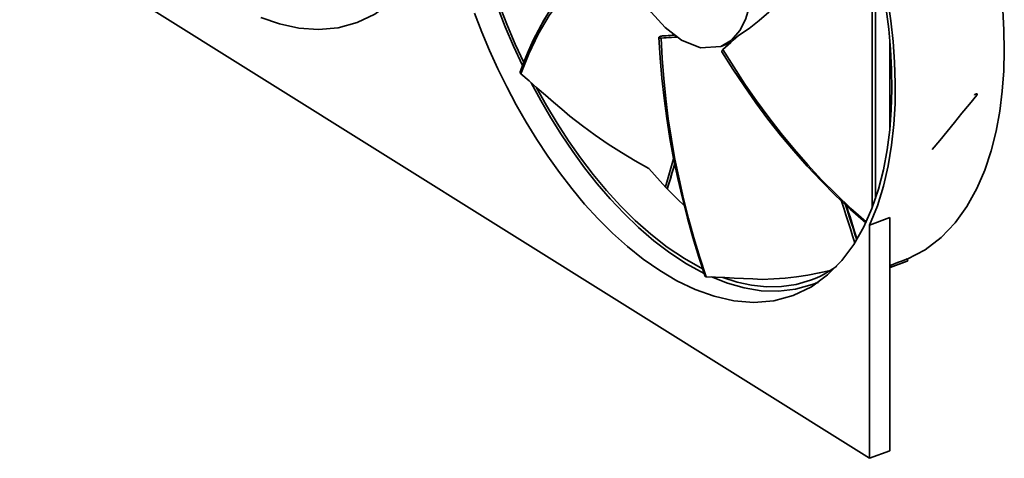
# Model space of a CAD drawing. Header units: millimetres. Extents: x 0 to 420, y 0 to 297.
# Tile 6 of 8: x 290 to 351, y 165 to 192. Entities that reach past the tile are written whole.
import ezdxf

# ---------------------------------------------------------------- set-up
doc = ezdxf.new("R2010")
doc.units = ezdxf.units.MM
doc.layers.add('OUTLINE', color=7, linetype='Continuous', lineweight=35, true_color=0x141414)

msp = doc.modelspace()

# ---------------------------------------------------------------- linework, layer by layer
at = {"layer": 'OUTLINE'}
for points in [[(316.394, 210.976), (316.609, 209.792), (316.786, 208.602), (316.923, 207.406), (317.018, 206.207), (317.069, 205.004), (317.071, 203.801), (317.021, 202.598), (316.915, 201.399), (316.747, 200.208), (316.509, 199.028), (316.195, 197.867), (315.794, 196.732), (315.296, 195.637), (314.69, 194.598), (313.963, 193.639), (313.111, 192.791), (312.134, 192.091), (311.049, 191.573)], [(321.22, 189.146), (320.708, 190.252), (320.228, 191.373), (319.782, 192.508), (319.368, 193.655), (318.988, 194.814), (318.643, 195.983), (318.332, 197.162), (318.057, 198.35), (317.82, 199.546), (317.622, 200.749), (317.464, 201.959), (317.349, 203.172), (317.281, 204.39)], [(333.253, 190.123), (332.01, 190.043), (330.845, 190.513), (329.845, 191.279), (328.994, 192.21), (328.273, 193.244), (327.669, 194.351), (327.175, 195.512), (326.794, 196.715), (326.532, 197.949), (326.406, 199.204), (326.446, 200.464), (326.707, 201.696), (327.285, 202.811), (328.28, 203.56)], [(321.146, 188.951), (320.599, 190.128), (320.088, 191.321), (319.614, 192.529), (319.177, 193.751), (318.778, 194.985), (318.417, 196.232), (318.096, 197.489), (317.815, 198.756), (317.577, 200.032), (317.383, 201.315), (317.235, 202.604)], [(342.328, 197.881), (342.665, 196.658), (342.965, 195.426), (343.227, 194.186), (343.449, 192.937), (343.63, 191.682), (343.766, 190.421), (343.856, 189.156), (343.896, 187.889), (343.882, 186.621), (343.809, 185.355), (343.673, 184.094), (343.466, 182.843), (343.179, 181.608), (342.804, 180.397), (342.328, 179.222)], [(342.328, 165), (290.46, 197.438)], [(342.328, 197.218), (342.637, 196.026), (342.909, 194.825), (343.145, 193.616), (343.341, 192.4), (343.496, 191.179), (343.609, 189.952), (343.675, 188.722), (343.692, 187.491), (343.656, 186.26), (343.562, 185.032), (343.404, 183.811), (343.175, 182.601), (342.868, 181.409), (342.472, 180.243), (341.976, 179.116), (341.367, 178.046), (340.635, 177.057), (339.77, 176.182), (338.774, 175.46), (337.666, 174.927)], [(342.478, 196.657), (342.478, 180.258)], [(326.347, 195.876), (325.33, 195.03), (324.391, 194.098), (323.538, 193.087), (322.776, 192.006), (322.107, 190.865), (321.531, 189.675), (321.044, 188.445)], [(342.683, 195.834), (342.683, 180.824)], [(335.134, 194.024), (335.092, 193.26), (334.97, 192.505), (334.75, 191.773), (334.405, 191.091), (333.907, 190.512), (333.253, 190.123)], [(337.788, 193.93), (337.283, 193.331), (336.75, 192.758), (336.187, 192.213), (335.595, 191.701), (334.973, 191.224), (334.324, 190.787)], [(322.822, 192.316), (322.457, 191.723), (322.117, 191.114), (321.803, 190.493), (321.513, 189.859), (321.247, 189.215), (321.005, 188.562)], [(350.464, 192.344), (350.532, 191.109), (350.551, 189.872), (350.517, 188.635), (350.426, 187.401), (350.272, 186.174), (350.048, 184.957), (349.746, 183.758), (349.357, 182.583), (348.87, 181.447), (348.272, 180.364), (347.552, 179.359), (346.701, 178.463), (345.719, 177.712), (344.621, 177.146)], [(311.049, 191.573), (309.888, 191.26), (308.69, 191.156), (307.491, 191.245), (306.315, 191.5), (305.178, 191.894)], [(337.666, 174.927), (336.481, 174.61), (335.259, 174.51), (334.036, 174.61), (332.839, 174.881), (331.683, 175.294), (330.575, 175.824), (329.518, 176.447), (328.51, 177.149), (327.551, 177.915), (326.637, 178.736), (325.768, 179.603), (324.94, 180.51), (324.152, 181.452), (323.403, 182.424), (322.69, 183.425), (322.013, 184.449), (321.371, 185.496), (320.763, 186.563), (320.188, 187.648), (319.646, 188.75), (319.137, 189.867), (318.66, 190.999), (318.216, 192.144)], [(322.775, 192.243), (322.423, 191.664), (322.095, 191.071), (321.792, 190.465), (321.511, 189.848), (321.254, 189.222), (321.019, 188.586)], [(329.469, 190.664), (329.469, 190.666), (329.47, 190.668), (329.47, 190.67), (329.471, 190.672), (329.472, 190.674), (329.472, 190.675)], [(329.604, 190.63), (329.579, 190.629), (329.555, 190.629), (329.53, 190.631), (329.506, 190.636), (329.483, 190.645), (329.469, 190.664)], [(329.469, 190.664), (329.543, 189.425), (329.648, 188.189), (329.783, 186.956), (329.948, 185.726), (330.143, 184.501), (330.367, 183.281), (330.62, 182.066), (330.901, 180.857), (331.21, 179.656), (331.546, 178.461), (331.909, 177.275), (332.297, 176.096)], [(329.472, 190.675), (329.474, 190.678), (329.475, 190.68), (329.477, 190.683), (329.478, 190.685), (329.48, 190.688), (329.481, 190.69)], [(329.481, 190.69), (329.507, 190.714), (329.539, 190.729), (329.572, 190.74), (329.607, 190.748), (329.641, 190.754), (329.676, 190.758)], [(330.565, 190.694), (330.404, 190.683), (330.244, 190.673), (330.084, 190.662), (329.924, 190.651), (329.764, 190.641), (329.604, 190.63)], [(329.604, 190.63), (329.667, 189.393), (329.762, 188.158), (329.889, 186.926), (330.046, 185.698), (330.233, 184.473), (330.451, 183.254), (330.698, 182.04), (330.974, 180.833), (331.278, 179.632), (331.61, 178.439), (331.968, 177.254), (332.353, 176.076)], [(329.676, 190.758), (329.798, 190.766), (329.92, 190.774), (330.042, 190.782), (330.164, 190.79), (330.286, 190.799), (330.408, 190.807)], [(334.324, 190.787), (334.166, 190.644), (334.009, 190.501), (333.851, 190.358), (333.694, 190.215), (333.536, 190.072), (333.379, 189.929)], [(333.253, 190.123), (333.825, 190.335)], [(333.379, 189.929), (333.36, 189.911), (333.343, 189.891), (333.328, 189.87), (333.315, 189.847), (333.308, 189.822), (333.313, 189.797)], [(333.379, 189.929), (334.038, 188.869), (334.722, 187.825), (335.434, 186.8), (336.172, 185.794), (336.938, 184.808), (337.732, 183.845), (338.554, 182.905), (339.404, 181.991), (340.282, 181.104), (341.187, 180.245), (342.12, 179.416)], [(343.57, 185.115), (343.57, 190.434)], [(333.313, 189.797), (333.314, 189.794), (333.316, 189.792), (333.319, 189.79), (333.321, 189.788), (333.323, 189.786), (333.326, 189.785)], [(333.313, 189.797), (333.978, 188.744), (334.669, 187.708), (335.386, 186.69), (336.129, 185.691), (336.9, 184.713), (337.697, 183.756), (338.521, 182.823), (339.373, 181.915), (340.253, 181.033), (341.159, 180.18), (342.092, 179.355)], [(321.044, 188.445), (321.029, 188.46), (321.016, 188.478), (321.007, 188.498), (321.001, 188.519), (321.001, 188.54), (321.005, 188.562)], [(321.005, 188.562), (321.007, 188.566), (321.009, 188.57), (321.011, 188.575), (321.013, 188.579), (321.016, 188.582), (321.019, 188.586)], [(324.043, 185.863), (323.543, 186.293), (323.044, 186.724), (322.544, 187.154), (322.044, 187.584), (321.544, 188.014), (321.044, 188.445)], [(332.24, 176.263), (331.162, 176.852), (330.136, 177.526), (329.158, 178.27), (328.228, 179.072), (327.343, 179.923), (326.501, 180.817), (325.7, 181.748), (324.938, 182.712), (324.214, 183.704), (323.526, 184.722), (322.874, 185.762), (322.256, 186.824), (321.672, 187.904)], [(332.141, 176.559), (331.032, 177.177), (329.977, 177.886), (328.976, 178.667), (328.026, 179.51), (327.123, 180.404), (326.267, 181.342), (325.454, 182.319), (324.683, 183.328), (323.952, 184.367), (323.26, 185.433), (322.606, 186.522), (321.988, 187.632)], [(346.154, 183.828), (346.608, 184.382), (347.061, 184.937), (347.515, 185.491), (347.968, 186.046), (348.422, 186.6), (348.875, 187.155)], [(348.856, 187.23), (348.83, 187.226), (348.805, 187.216), (348.783, 187.203), (348.761, 187.188), (348.741, 187.171), (348.723, 187.152)], [(348.869, 187.231), (348.867, 187.231), (348.865, 187.231), (348.862, 187.23), (348.86, 187.23), (348.858, 187.23), (348.856, 187.23)], [(348.892, 187.224), (348.889, 187.227), (348.885, 187.228), (348.881, 187.23), (348.877, 187.23), (348.873, 187.231), (348.869, 187.231)], [(348.875, 187.155), (348.883, 187.165), (348.89, 187.176), (348.896, 187.188), (348.899, 187.201), (348.899, 187.214), (348.892, 187.224)], [(324.043, 185.863), (324.807, 185.277), (325.585, 184.711), (326.38, 184.167), (327.19, 183.647), (328.016, 183.152), (328.856, 182.683)], [(331.009, 180.426), (330.631, 180.783), (330.261, 181.149), (329.898, 181.522), (329.543, 181.902), (329.196, 182.289), (328.856, 182.683)], [(330.372, 183.256), (330.287, 182.973), (330.203, 182.69), (330.118, 182.406), (330.034, 182.123), (329.949, 181.84), (329.865, 181.557)], [(330.432, 182.953), (330.356, 182.701), (330.28, 182.449), (330.204, 182.197), (330.128, 181.945), (330.052, 181.692), (329.976, 181.44)], [(330.436, 182.935), (330.36, 182.685), (330.285, 182.435), (330.209, 182.184), (330.134, 181.934), (330.058, 181.684), (329.983, 181.434)], [(330.438, 182.923), (330.363, 182.674), (330.288, 182.425), (330.213, 182.176), (330.138, 181.927), (330.063, 181.677), (329.988, 181.428)], [(340.613, 180.688), (340.75, 180.264), (340.886, 179.84), (341.023, 179.416), (341.159, 178.992), (341.294, 178.568), (341.43, 178.143)], [(340.866, 180.45), (340.979, 180.096), (341.092, 179.742), (341.205, 179.387), (341.317, 179.033), (341.429, 178.679), (341.541, 178.324)], [(340.894, 180.424), (341.004, 180.077), (341.115, 179.731), (341.225, 179.384), (341.334, 179.037), (341.444, 178.69), (341.553, 178.344)], [(340.919, 180.4), (341.028, 180.061), (341.136, 179.722), (341.243, 179.383), (341.351, 179.043), (341.458, 178.704), (341.565, 178.365)], [(342.328, 179.222), (343.57, 179.681)], [(343.57, 165.46), (343.57, 179.681)], [(342.328, 165), (342.328, 179.222)], [(340.336, 176.725), (340.086, 176.55), (339.829, 176.387), (339.565, 176.236), (339.293, 176.097), (339.016, 175.972), (338.733, 175.859)], [(343.579, 176.762), (343.577, 176.761), (343.576, 176.76), (343.574, 176.759), (343.573, 176.759), (343.571, 176.758), (343.57, 176.757)], [(343.579, 176.762), (343.752, 176.828), (343.925, 176.894), (344.098, 176.96), (344.27, 177.026), (344.443, 177.093), (344.615, 177.16)], [(343.579, 176.762), (343.619, 176.657)], [(343.582, 176.636), (344.619, 177.031)], [(343.619, 176.657), (344.657, 177.053)], [(344.615, 177.16), (344.657, 177.053)], [(344.619, 177.031), (344.657, 177.053)], [(332.297, 176.096), (332.296, 176.101), (332.297, 176.106), (332.3, 176.11), (332.303, 176.113), (332.306, 176.116), (332.31, 176.119)], [(332.353, 176.076), (332.343, 176.077), (332.332, 176.078), (332.322, 176.08), (332.312, 176.084), (332.303, 176.088), (332.297, 176.096)], [(335.777, 175.91), (335.207, 175.938), (334.636, 175.965), (334.065, 175.993), (333.494, 176.021), (332.924, 176.049), (332.353, 176.076)], [(335.777, 175.91), (336.478, 175.939), (337.178, 175.993), (337.875, 176.072), (338.569, 176.176), (339.258, 176.304), (339.943, 176.457)], [(343.57, 176.666), (343.582, 176.636)], [(343.582, 176.636), (343.619, 176.657)], [(338.83, 175.597), (337.815, 175.312), (336.767, 175.19), (335.713, 175.221), (334.672, 175.39), (333.656, 175.676), (332.674, 176.061)], [(338.733, 175.859), (337.856, 175.604), (336.953, 175.472), (336.04, 175.46), (335.132, 175.557), (334.239, 175.75), (333.368, 176.027)], [(339.238, 175.764), (339.171, 175.734), (339.103, 175.705), (339.035, 175.677), (338.967, 175.649), (338.899, 175.623), (338.83, 175.597)], [(338.83, 175.597), (339.191, 175.73)], [(342.328, 165), (343.57, 165.46)]]:
    msp.add_lwpolyline(points, dxfattribs=at)

doc.saveas('drawing.dxf')
